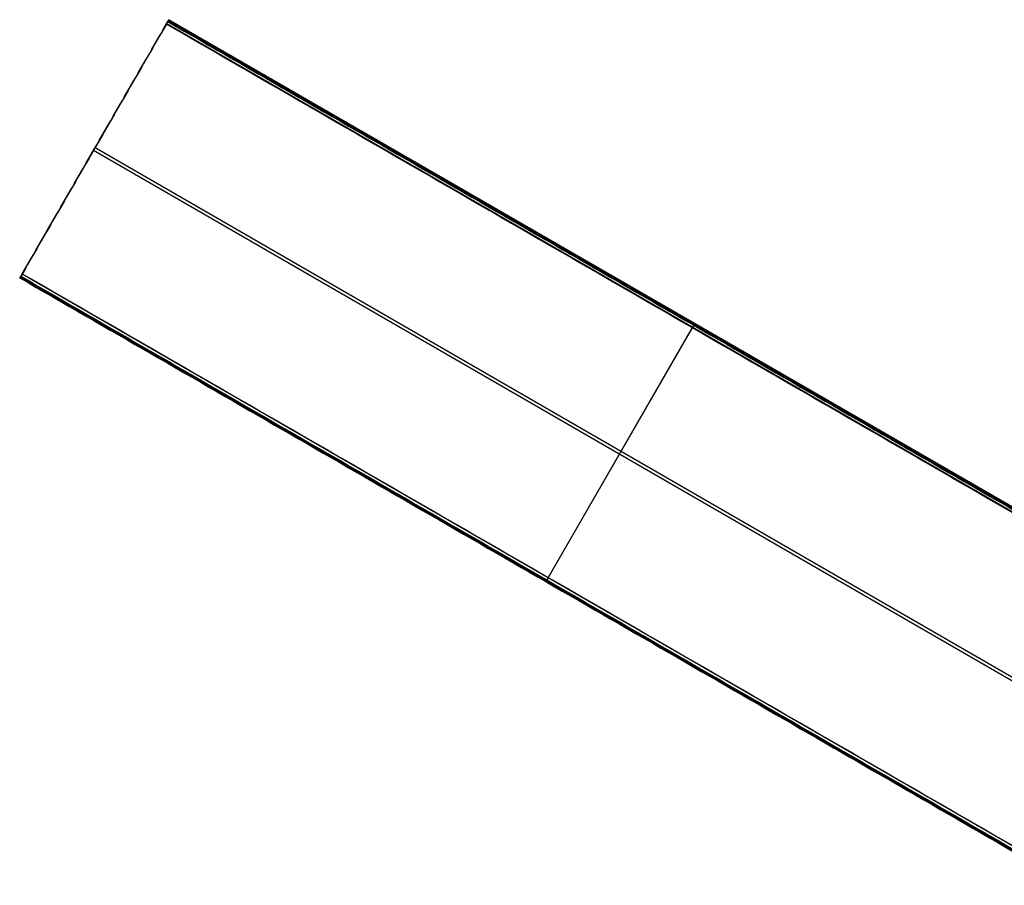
# Model space of a CAD drawing. Header units: millimetres. Extents: x 1064 to 2043, y -6251 to -5403.
# Tile 1 of 13: x 1064 to 1469, y -5759 to -5403. Entities that reach past the tile are written whole.
import ezdxf

# ---------------------------------------------------------------- set-up
doc = ezdxf.new("R2010")
doc.units = ezdxf.units.MM

msp = doc.modelspace()

# ---------------------------------------------------------------- linework, layer by layer
at = {"color": 7, "true_color": 0xffffff}
for p, q in [((1557.29, -5654.29, 54.51), (1124.28, -5404.29, 54.51)), ((1124.97, -5403.11, 52.03), (1557.97, -5653.1, 52.03)), ((1558.18, -5652.74, 50.1), (1125.18, -5402.74, 50.1)), ((1100.63, -5445.26, 37.97), (1088.41, -5466.43, 37.97)), ((1094.21, -5456.38, 40.65), (1493.26, -5686.78, 40.65)), ((1094.51, -5455.86, 40.79), (1094.51, -5455.86, 35.14)), ((1094.83, -5455.31, 35.29), (1493.88, -5685.71, 35.29)), ((1497.76, -5757.4, 21.43), (1064.75, -5507.4, 21.43)), ((1496.88, -5758.91, 26.44), (1063.88, -5508.92, 26.44)), ((1064.07, -5508.59, 23.91), (1497.07, -5758.58, 23.91)), ((1341.27, -5528.45, 53.73), (1341.67, -5527.76, 50.32)), ((1280.75, -5633.28, 26.81), (1340.67, -5529.48, 54.48)), ((1341.29, -5528.41, 49.12), (1281.37, -5632.2, 21.46)), ((1280.77, -5633.24, 22.21), (1280.38, -5633.92, 25.62))]:
    msp.add_line(p, q, dxfattribs=at)
at = {"color": 7, "true_color": 0xffffff, "extrusion": (0.866025, -0.5, -1.5625e-13)}
msp.add_arc((-4118.11, 53.51, 3675.81), 1, 13, 103, dxfattribs=at)
at = {"color": 7, "true_color": 0xffffff, "extrusion": (0.866025, -0.5, -4.23828e-13)}
msp.add_arc((-4117.32, 50.1, 3675.81), 1, 283, 13, dxfattribs=at)
at = {"color": 7, "true_color": 0xffffff, "extrusion": (0.866025, -0.5, 6.99441e-14)}
msp.add_arc((-4237.17, 22.43, 3675.81), 1, 193, 283, dxfattribs=at)
at = {"color": 7, "true_color": 0xffffff, "extrusion": (0.866025, -0.5, -3.0792e-13)}
msp.add_arc((-4238.25, 26.02, 3675.81), 0.795, 85.1568, 210.8432, dxfattribs=at)
at = {"color": 7, "true_color": 0xffffff, "extrusion": (-0.866025, 0.5, 0)}
for centre, radius, start, end in [((4117.32, 50.1, -3925.8), 1, 167, 257), ((4118.11, 53.51, -3925.8), 1, 77, 167), ((4238.25, 26.02, -3925.8), 0.795, 329.1568, 94.8432), ((4237.17, 22.43, -3925.8), 1, 257, 347)]:
    msp.add_arc(centre, radius, start, end, dxfattribs=at)
at = {"color": 7, "true_color": 0xffffff}
for points in [[(1124.17, -5404.49, 54.48), (1064.25, -5508.28, 26.81)], [(1064.87, -5507.21, 21.46), (1124.79, -5403.42, 49.12)], [(1557.18, -5654.48, 54.48), (1124.17, -5404.49, 54.48)], [(1125.17, -5402.77, 50.32), (1124.77, -5403.45, 53.73)], [(1124.77, -5403.45, 53.73), (1557.78, -5653.44, 53.73)], [(1124.79, -5403.42, 49.12), (1557.79, -5653.41, 49.12)], [(1125.17, -5402.77, 50.32), (1558.17, -5652.76, 50.32)], [(1064.87, -5507.21, 21.46), (1497.87, -5757.2, 21.46)], [(1063.87, -5508.93, 25.62), (1064.27, -5508.25, 22.21)], [(1063.87, -5508.93, 25.62), (1496.88, -5758.92, 25.62)], [(1064.25, -5508.28, 26.81), (1497.25, -5758.27, 26.81)], [(1064.27, -5508.25, 22.21), (1497.27, -5758.24, 22.21)]]:
    msp.add_open_spline(points, degree=1, dxfattribs=at)

doc.saveas('drawing.dxf')
